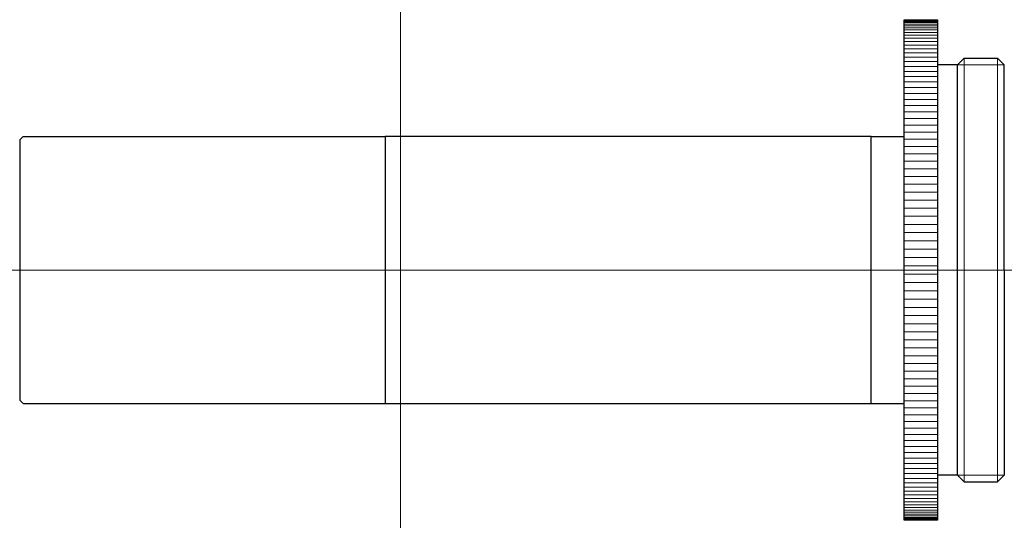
# Model space of a CAD drawing. Header units: millimetres. Extents: x -22.8 to 36.2, y 285 to 315.
import ezdxf

# ---------------------------------------------------------------- set-up
doc = ezdxf.new("R2010")
doc.units = ezdxf.units.MM
doc.header["$LTSCALE"] = 0.25
doc.layers.add('00_補助線', color=252, linetype='Continuous', lineweight=0, plot=False)
doc.layers.add('01_外形線', color=7, linetype='Continuous', lineweight=30)
doc.layers.add('06_面取線', color=7, linetype='Continuous', lineweight=9)

msp = doc.modelspace()

# ---------------------------------------------------------------- linework, layer by layer
at = {"layer": '00_補助線'}
for p, direction in [((0, 0), (0, 1)), ((0, 300), (1, 0))]:
    msp.add_xline(p, direction, dxfattribs=at)
at = {"layer": '01_外形線'}
for p, q in [((30.174, 285), (30.174, 315)), ((30.174, 315), (32.174, 315)), ((32.174, 315), (32.174, 285)), ((33.374, 312.3), (33.774, 312.7)), ((33.774, 312.7), (35.774, 312.7)), ((35.774, 312.7), (36.174, 312.3)), ((33.374, 312.3), (32.174, 312.3)), ((33.374, 287.7), (33.374, 312.3)), ((36.174, 300), (36.174, 312.3)), ((-22.826, 307.8), (-22.626, 308)), ((-22.626, 308), (-0.926, 308)), ((28.194, 308), (-0.926, 308)), ((-0.926, 308), (-0.926, 292)), ((28.194, 292), (28.194, 308)), ((28.194, 308), (30.174, 308)), ((-22.826, 307.8), (-22.826, 292.2)), ((36.174, 300), (36.174, 287.7)), ((-22.826, 292.2), (-22.626, 292)), ((-22.626, 292), (-0.926, 292)), ((-0.926, 292), (28.194, 292)), ((28.194, 292), (30.174, 292)), ((33.374, 287.7), (32.174, 287.7)), ((33.374, 287.7), (33.774, 287.3)), ((35.774, 287.3), (36.174, 287.7)), ((33.774, 287.3), (35.774, 287.3)), ((32.174, 285), (30.174, 285))]:
    msp.add_line(p, q, dxfattribs=at)
at = {"layer": '06_面取線'}
for p, q in [((30.174, 314.997), (32.174, 314.997)), ((30.174, 314.978), (32.174, 314.978)), ((30.174, 314.943), (32.174, 314.943)), ((30.174, 314.891), (32.174, 314.891)), ((30.174, 314.822), (32.174, 314.822)), ((30.174, 314.737), (32.174, 314.737)), ((30.174, 314.636), (32.174, 314.636)), ((30.174, 314.519), (32.174, 314.519)), ((30.174, 314.385), (32.174, 314.385)), ((30.174, 314.235), (32.174, 314.235)), ((30.174, 314.07), (32.174, 314.07)), ((30.174, 313.889), (32.174, 313.889)), ((30.174, 313.692), (32.174, 313.692)), ((30.174, 313.48), (32.174, 313.48)), ((30.174, 313.253), (32.174, 313.253)), ((30.174, 313.012), (32.174, 313.012)), ((30.174, 312.756), (32.174, 312.756)), ((33.774, 312.7), (33.774, 287.3)), ((35.774, 287.3), (35.774, 312.7)), ((30.174, 312.486), (32.174, 312.486)), ((30.174, 312.202), (32.174, 312.202)), ((36.174, 312.3), (33.374, 312.3)), ((30.174, 311.904), (32.174, 311.904)), ((30.174, 311.593), (32.174, 311.593)), ((30.174, 311.27), (32.174, 311.27)), ((30.174, 310.934), (32.174, 310.934)), ((30.174, 310.585), (32.174, 310.585)), ((30.174, 310.225), (32.174, 310.225)), ((30.174, 309.854), (32.174, 309.854)), ((30.174, 309.471), (32.174, 309.471)), ((30.174, 309.078), (32.174, 309.078)), ((30.174, 308.675), (32.174, 308.675)), ((30.174, 308.263), (32.174, 308.263)), ((30.174, 307.841), (32.174, 307.841)), ((30.174, 307.41), (32.174, 307.41)), ((30.174, 306.971), (32.174, 306.971)), ((30.174, 306.525), (32.174, 306.525)), ((30.174, 306.071), (32.174, 306.071)), ((30.174, 305.611), (32.174, 305.611)), ((30.174, 305.144), (32.174, 305.144)), ((30.174, 304.671), (32.174, 304.671)), ((30.174, 304.194), (32.174, 304.194)), ((30.174, 303.711), (32.174, 303.711)), ((30.174, 303.225), (32.174, 303.225)), ((30.174, 302.735), (32.174, 302.735)), ((30.174, 302.242), (32.174, 302.242)), ((30.174, 301.746), (32.174, 301.746)), ((30.174, 301.249), (32.174, 301.249)), ((30.174, 300.75), (32.174, 300.75)), ((30.174, 300.25), (32.174, 300.25)), ((30.174, 299.75), (32.174, 299.75)), ((30.174, 299.25), (32.174, 299.25)), ((30.174, 298.751), (32.174, 298.751)), ((30.174, 298.254), (32.174, 298.254)), ((30.174, 297.758), (32.174, 297.758)), ((30.174, 297.265), (32.174, 297.265)), ((30.174, 296.775), (32.174, 296.775)), ((30.174, 296.289), (32.174, 296.289)), ((30.174, 295.806), (32.174, 295.806)), ((30.174, 295.329), (32.174, 295.329)), ((30.174, 294.856), (32.174, 294.856)), ((30.174, 294.389), (32.174, 294.389)), ((30.174, 293.929), (32.174, 293.929)), ((30.174, 293.475), (32.174, 293.475)), ((30.174, 293.029), (32.174, 293.029)), ((30.174, 292.59), (32.174, 292.59)), ((30.174, 292.159), (32.174, 292.159)), ((30.174, 291.737), (32.174, 291.737)), ((30.174, 291.325), (32.174, 291.325)), ((30.174, 290.922), (32.174, 290.922)), ((30.174, 290.529), (32.174, 290.529)), ((30.174, 290.146), (32.174, 290.146)), ((30.174, 289.775), (32.174, 289.775)), ((30.174, 289.415), (32.174, 289.415)), ((30.174, 289.066), (32.174, 289.066)), ((30.174, 288.73), (32.174, 288.73)), ((30.174, 288.407), (32.174, 288.407)), ((30.174, 288.096), (32.174, 288.096)), ((30.174, 287.798), (32.174, 287.798)), ((30.174, 287.514), (32.174, 287.514)), ((36.174, 287.7), (33.374, 287.7)), ((30.174, 287.244), (32.174, 287.244)), ((30.174, 286.988), (32.174, 286.988)), ((30.174, 286.747), (32.174, 286.747)), ((30.174, 286.52), (32.174, 286.52)), ((30.174, 286.308), (32.174, 286.308)), ((30.174, 286.111), (32.174, 286.111)), ((30.174, 285.93), (32.174, 285.93)), ((30.174, 285.765), (32.174, 285.765)), ((30.174, 285.615), (32.174, 285.615)), ((30.174, 285.481), (32.174, 285.481)), ((30.174, 285.364), (32.174, 285.364)), ((30.174, 285.263), (32.174, 285.263)), ((30.174, 285.178), (32.174, 285.178)), ((30.174, 285.109), (32.174, 285.109)), ((30.174, 285.057), (32.174, 285.057)), ((30.174, 285.022), (32.174, 285.022)), ((30.174, 285.003), (32.174, 285.003))]:
    msp.add_line(p, q, dxfattribs=at)

doc.saveas('drawing.dxf')
